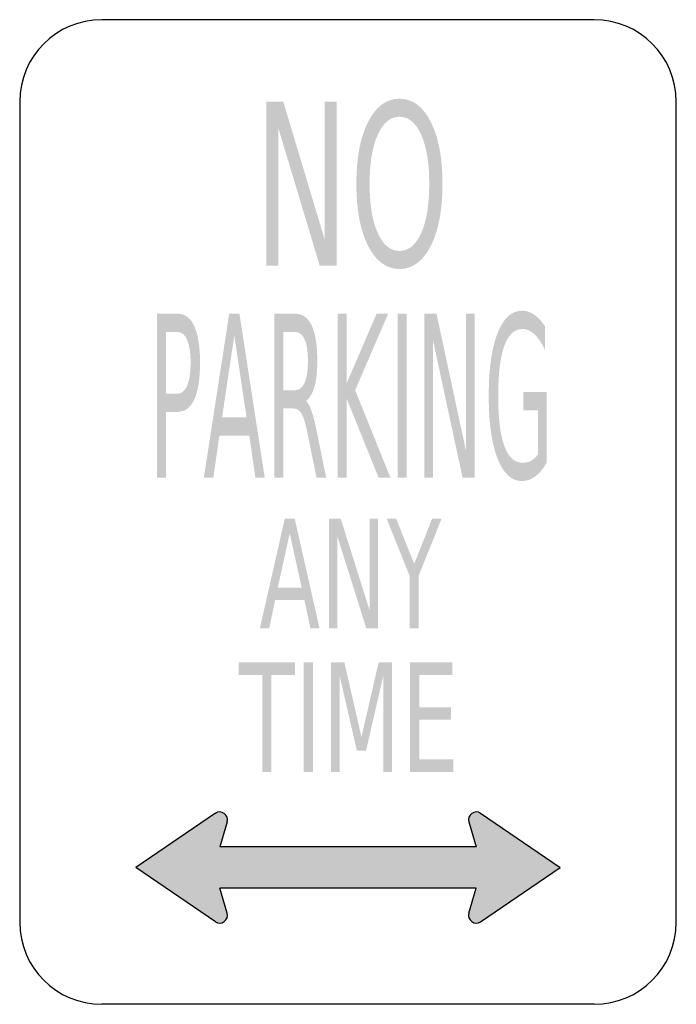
# Model space of a CAD drawing. Header units: inches. Extents: x -6 to 6, y -9 to 9.
import ezdxf

# ---------------------------------------------------------------- set-up
doc = ezdxf.new("R2010")
doc.units = ezdxf.units.IN
doc.header["$MEASUREMENT"] = 0

msp = doc.modelspace()

# ---------------------------------------------------------------- hatches: boundary and pattern name
for points in [[(-1.494, 7.5), (-1.183, 7.5), (-0.429, 4.991), (-0.429, 7.5), (-0.206, 7.5), (-0.206, 4.501), (-0.516, 4.501), (-1.271, 7.01), (-1.271, 4.501), (-1.494, 4.501), (-1.494, 7.5)], [(-0.187, 3.625), (-0.023, 3.625), (-0.023, 2.357), (0.523, 3.625), (0.734, 3.625), (0.131, 2.226), (0.777, 0.625), (0.561, 0.625), (-0.023, 2.069), (-0.023, 0.625), (-0.187, 0.625), (-0.187, 3.625)], [(0.905, 3.625), (1.07, 3.625), (1.07, 0.625), (0.905, 0.625), (0.905, 3.625)], [(1.396, 3.625), (1.618, 3.625), (2.157, 1.115), (2.157, 3.625), (2.316, 3.625), (2.316, 0.625), (2.094, 0.625), (1.555, 3.134), (1.555, 0.625), (1.396, 0.625), (1.396, 3.625)], [(-0.348, -0.124), (-0.132, -0.124), (0.395, -1.797), (0.395, -0.124), (0.551, -0.124), (0.551, -2.124), (0.334, -2.124), (-0.193, -0.451), (-0.193, -2.124), (-0.348, -2.124), (-0.348, -0.124)], [(0.707, -0.124), (0.881, -0.124), (1.21, -0.947), (1.537, -0.124), (1.71, -0.124), (1.289, -1.172), (1.289, -2.124), (1.128, -2.124), (1.128, -1.172), (0.707, -0.124)], [(-2.001, -2.75), (-0.966, -2.75), (-0.966, -2.978), (-1.401, -2.978), (-1.401, -4.75), (-1.566, -4.75), (-1.566, -2.978), (-2.001, -2.978), (-2.001, -2.75)], [(-0.808, -2.75), (-0.642, -2.75), (-0.642, -4.75), (-0.808, -4.75), (-0.808, -2.75)], [(-0.313, -2.75), (-0.066, -2.75), (0.246, -4.111), (0.56, -2.75), (0.806, -2.75), (0.806, -4.75), (0.645, -4.75), (0.645, -2.994), (0.329, -4.366), (0.163, -4.366), (-0.153, -2.994), (-0.153, -4.75), (-0.313, -4.75), (-0.313, -2.75)], [(1.135, -2.75), (1.909, -2.75), (1.909, -2.978), (1.301, -2.978), (1.301, -3.57), (1.884, -3.57), (1.884, -3.798), (1.301, -3.798), (1.301, -4.522), (1.924, -4.522), (1.924, -4.75), (1.135, -4.75), (1.135, -2.75)], [(-2.343, -6.876), (2.343, -6.876), (2.208, -7.335), (2.205, -7.365), (2.205, -7.392), (2.211, -7.419), (2.223, -7.446), (2.241, -7.47), (2.262, -7.488), (2.286, -7.503), (2.313, -7.512), (2.343, -7.515), (2.37, -7.512), (2.397, -7.506), (2.424, -7.491), (3.876, -6.501), (2.424, -5.508), (2.397, -5.496), (2.37, -5.487), (2.343, -5.484), (2.313, -5.487), (2.286, -5.496), (2.262, -5.511), (2.241, -5.529), (2.223, -5.553), (2.211, -5.58), (2.205, -5.607), (2.205, -5.634), (2.208, -5.664), (2.343, -6.123), (-2.343, -6.123), (-2.208, -5.664), (-2.202, -5.634), (-2.205, -5.607), (-2.211, -5.58), (-2.223, -5.553), (-2.238, -5.529), (-2.262, -5.511), (-2.286, -5.496), (-2.313, -5.487), (-2.34, -5.484), (-2.37, -5.487), (-2.397, -5.496), (-2.424, -5.508), (-3.876, -6.501), (-2.424, -7.491), (-2.397, -7.506), (-2.37, -7.512), (-2.34, -7.515), (-2.313, -7.512), (-2.286, -7.503), (-2.262, -7.488), (-2.238, -7.47), (-2.223, -7.446), (-2.211, -7.419), (-2.205, -7.392), (-2.202, -7.365), (-2.208, -7.335), (-2.343, -6.876)]]:
    msp.add_hatch(color=7).paths.add_polyline_path(points)
h = msp.add_hatch(color=7)
edge = h.paths.add_edge_path()
edge.add_spline(control_points=[(0.941, 7.555), (1.179, 7.555), (1.37, 7.414), (1.513, 7.132), (1.655, 6.85), (1.727, 6.472), (1.727, 5.997), (1.727, 5.525), (1.655, 5.147), (1.513, 4.865), (1.37, 4.583), (1.179, 4.442), (0.941, 4.442), (0.702, 4.442), (0.511, 4.583), (0.368, 4.864), (0.225, 5.146), (0.153, 5.523), (0.153, 5.997), (0.153, 6.472), (0.225, 6.85), (0.368, 7.132), (0.511, 7.414), (0.702, 7.555), (0.941, 7.555)], knot_values=[0, 0, 0, 0, 1, 1, 1, 2, 2, 2, 3, 3, 3, 4, 4, 4, 5, 5, 5, 6, 6, 6, 7, 7, 7, 8, 8, 8, 8], degree=3, periodic=0)
edge = h.paths.add_edge_path(flags=0)
edge.add_spline(control_points=[(0.941, 7.225), (0.774, 7.225), (0.641, 7.115), (0.543, 6.896), (0.444, 6.676), (0.395, 6.377), (0.395, 5.997), (0.395, 5.62), (0.444, 5.321), (0.543, 5.101), (0.641, 4.882), (0.774, 4.772), (0.941, 4.772), (1.108, 4.772), (1.24, 4.882), (1.338, 5.101), (1.436, 5.321), (1.485, 5.62), (1.485, 5.997), (1.485, 6.377), (1.436, 6.676), (1.338, 6.896), (1.24, 7.115), (1.108, 7.225), (0.941, 7.225)], knot_values=[0, 0, 0, 0, 1, 1, 1, 2, 2, 2, 3, 3, 3, 4, 4, 4, 5, 5, 5, 6, 6, 6, 7, 7, 7, 8, 8, 8, 8], degree=3, periodic=0)
h = msp.add_hatch(color=7)
edge = h.paths.add_edge_path()
edge.add_line((-3.488, 3.625), (-3.118, 3.625))
edge.add_spline(control_points=[(-3.118, 3.625), (-2.981, 3.625), (-2.878, 3.549), (-2.809, 3.396), (-2.739, 3.244), (-2.704, 3.022), (-2.704, 2.728), (-2.704, 2.432), (-2.739, 2.209), (-2.809, 2.057), (-2.878, 1.906), (-2.981, 1.83), (-3.118, 1.83)], knot_values=[0, 0, 0, 0, 1, 1, 1, 2, 2, 2, 3, 3, 3, 4, 4, 4, 4], degree=3, periodic=0)
edge.add_line((-3.118, 1.83), (-3.324, 1.83))
edge.add_line((-3.324, 1.83), (-3.324, 0.625))
edge.add_line((-3.324, 0.625), (-3.488, 0.625))
edge.add_line((-3.488, 0.625), (-3.488, 3.625))
edge = h.paths.add_edge_path(flags=0)
edge.add_line((-3.324, 3.291), (-3.324, 2.164))
edge.add_line((-3.324, 2.164), (-3.118, 2.164))
edge.add_spline(control_points=[(-3.118, 2.164), (-3.041, 2.164), (-2.982, 2.213), (-2.94, 2.31), (-2.898, 2.408), (-2.877, 2.548), (-2.877, 2.728), (-2.877, 2.908), (-2.898, 3.047), (-2.94, 3.144), (-2.982, 3.242), (-3.041, 3.291), (-3.118, 3.291)], knot_values=[0, 0, 0, 0, 1, 1, 1, 2, 2, 2, 3, 3, 3, 4, 4, 4, 4], degree=3, periodic=0)
edge.add_line((-3.118, 3.291), (-3.324, 3.291))
h = msp.add_hatch(color=7)
h.paths.add_polyline_path([(-2.171, 3.625), (-1.984, 3.625), (-1.521, 0.625), (-1.692, 0.625), (-1.803, 1.394), (-2.351, 1.394), (-2.461, 0.625), (-2.635, 0.625), (-2.171, 3.625)])
h.paths.add_polyline_path([(-2.078, 3.225), (-2.301, 1.732), (-1.854, 1.732), (-2.078, 3.225)], flags=0)
h = msp.add_hatch(color=7)
edge = h.paths.add_edge_path()
edge.add_spline(control_points=[(-0.769, 2.031), (-0.733, 2.002), (-0.699, 1.939), (-0.665, 1.842), (-0.632, 1.746), (-0.599, 1.613), (-0.565, 1.444)], knot_values=[0, 0, 0, 0, 1, 1, 1, 2, 2, 2, 2], degree=3, periodic=0)
edge.add_line((-0.565, 1.444), (-0.398, 0.625))
edge.add_line((-0.398, 0.625), (-0.575, 0.625))
edge.add_line((-0.575, 0.625), (-0.731, 1.394))
edge.add_spline(control_points=[(-0.731, 1.394), (-0.77, 1.595), (-0.809, 1.728), (-0.847, 1.794), (-0.884, 1.86), (-0.936, 1.893), (-1.001, 1.893)], knot_values=[0, 0, 0, 0, 1, 1, 1, 2, 2, 2, 2], degree=3, periodic=0)
edge.add_line((-1.001, 1.893), (-1.18, 1.893))
edge.add_line((-1.18, 1.893), (-1.18, 0.625))
edge.add_line((-1.18, 0.625), (-1.344, 0.625))
edge.add_line((-1.344, 0.625), (-1.344, 3.625))
edge.add_line((-1.344, 3.625), (-0.974, 3.625))
edge.add_spline(control_points=[(-0.974, 3.625), (-0.835, 3.625), (-0.731, 3.553), (-0.663, 3.41), (-0.595, 3.266), (-0.561, 3.05), (-0.561, 2.761), (-0.561, 2.572), (-0.578, 2.415), (-0.613, 2.29), (-0.649, 2.166), (-0.7, 2.079), (-0.769, 2.031)], knot_values=[0, 0, 0, 0, 1, 1, 1, 2, 2, 2, 3, 3, 3, 4, 4, 4, 4], degree=3, periodic=0)
edge = h.paths.add_edge_path(flags=0)
edge.add_line((-1.18, 3.291), (-1.18, 2.226))
edge.add_line((-1.18, 2.226), (-0.974, 2.226))
edge.add_spline(control_points=[(-0.974, 2.226), (-0.894, 2.226), (-0.834, 2.271), (-0.794, 2.362), (-0.753, 2.452), (-0.733, 2.585), (-0.733, 2.761), (-0.733, 2.936), (-0.753, 3.068), (-0.794, 3.157), (-0.834, 3.246), (-0.894, 3.291), (-0.974, 3.291)], knot_values=[0, 0, 0, 0, 1, 1, 1, 2, 2, 2, 3, 3, 3, 4, 4, 4, 4], degree=3, periodic=0)
edge.add_line((-0.974, 3.291), (-1.18, 3.291))
h = msp.add_hatch(color=7)
edge = h.paths.add_edge_path()
edge.add_line((3.47, 1.053), (3.47, 1.858))
edge.add_line((3.47, 1.858), (3.202, 1.858))
edge.add_line((3.202, 1.858), (3.202, 2.192))
edge.add_line((3.202, 2.192), (3.633, 2.192))
edge.add_line((3.633, 2.192), (3.633, 0.904))
edge.add_spline(control_points=[(3.633, 0.904), (3.57, 0.793), (3.5, 0.709), (3.423, 0.652), (3.347, 0.595), (3.265, 0.566), (3.178, 0.566), (2.988, 0.566), (2.84, 0.703), (2.733, 0.977), (2.626, 1.251), (2.572, 1.633), (2.572, 2.122), (2.572, 2.612), (2.626, 2.994), (2.733, 3.268), (2.84, 3.542), (2.988, 3.679), (3.178, 3.679), (3.257, 3.679), (3.332, 3.655), (3.404, 3.606), (3.475, 3.558), (3.541, 3.487), (3.601, 3.393)], knot_values=[0, 0, 0, 0, 1, 1, 1, 2, 2, 2, 3, 3, 3, 4, 4, 4, 5, 5, 5, 6, 6, 6, 7, 7, 7, 8, 8, 8, 8], degree=3, periodic=0)
edge.add_line((3.601, 3.393), (3.601, 2.961))
edge.add_spline(control_points=[(3.601, 2.961), (3.541, 3.089), (3.476, 3.185), (3.407, 3.249), (3.339, 3.313), (3.267, 3.345), (3.192, 3.345), (3.044, 3.345), (2.932, 3.243), (2.857, 3.038), (2.783, 2.833), (2.745, 2.527), (2.745, 2.122), (2.745, 1.717), (2.783, 1.412), (2.857, 1.207), (2.932, 1.002), (3.044, 0.9), (3.192, 0.9), (3.25, 0.9), (3.302, 0.912), (3.348, 0.937), (3.393, 0.962), (3.434, 1), (3.47, 1.053)], knot_values=[0, 0, 0, 0, 1, 1, 1, 2, 2, 2, 3, 3, 3, 4, 4, 4, 5, 5, 5, 6, 6, 6, 7, 7, 7, 8, 8, 8, 8], degree=3, periodic=0)
h = msp.add_hatch(color=7)
h.paths.add_polyline_path([(-1.156, -0.124), (-0.973, -0.124), (-0.521, -2.124), (-0.688, -2.124), (-0.796, -1.611), (-1.332, -1.611), (-1.44, -2.124), (-1.61, -2.124), (-1.156, -0.124)])
h.paths.add_polyline_path([(-1.065, -0.391), (-1.284, -1.386), (-0.846, -1.386), (-1.065, -0.391)], flags=0)

# ---------------------------------------------------------------- linework, layer by layer
at = {"color": 7}
for p, q in [((4.5, 9), (-4.5, 9)), ((-6, 7.5), (-6, -7.5)), ((6, -7.5), (6, 7.5)), ((-2.422, -5.508), (-3.875, -6.5)), ((2.423, -5.508), (3.876, -6.5)), ((-2.208, -5.664), (-2.342, -6.124)), ((2.209, -5.664), (2.343, -6.124)), ((2.343, -6.124), (-2.342, -6.124)), ((-2.422, -7.491), (-3.875, -6.5)), ((2.423, -7.491), (3.876, -6.5)), ((2.343, -6.876), (-2.342, -6.876)), ((-2.208, -7.336), (-2.342, -6.876)), ((2.209, -7.336), (2.343, -6.876)), ((4.5, -9), (-4.5, -9))]:
    msp.add_line(p, q, dxfattribs=at)
for points in [[(-4.5, 9), (-5.328, 9), (-6, 8.328), (-6, 7.5)], [(6, 7.5), (6, 8.328), (5.328, 9), (4.5, 9)], [(-6, -7.5), (-6, -8.328), (-5.328, -9), (-4.5, -9)], [(4.5, -9), (5.328, -9), (6, -8.328), (6, -7.5)]]:
    msp.add_open_spline(points, degree=3, dxfattribs=at)
for points in [[(-2.208, -5.664), (-2.192, -5.607), (-2.213, -5.546), (-2.261, -5.511), (-2.309, -5.476), (-2.374, -5.475), (-2.423, -5.509)], [(2.423, -5.509), (2.374, -5.475), (2.309, -5.476), (2.261, -5.511), (2.213, -5.546), (2.192, -5.607), (2.209, -5.664)], [(-2.423, -7.491), (-2.374, -7.524), (-2.309, -7.523), (-2.261, -7.488), (-2.213, -7.454), (-2.192, -7.392), (-2.208, -7.335)], [(2.209, -7.335), (2.192, -7.392), (2.213, -7.454), (2.261, -7.488), (2.309, -7.523), (2.374, -7.524), (2.423, -7.491)]]:
    msp.add_open_spline(points, degree=3, knots=[0, 0, 0, 0, 1, 1, 1, 2, 2, 2, 2], dxfattribs=at)

doc.saveas('drawing.dxf')
